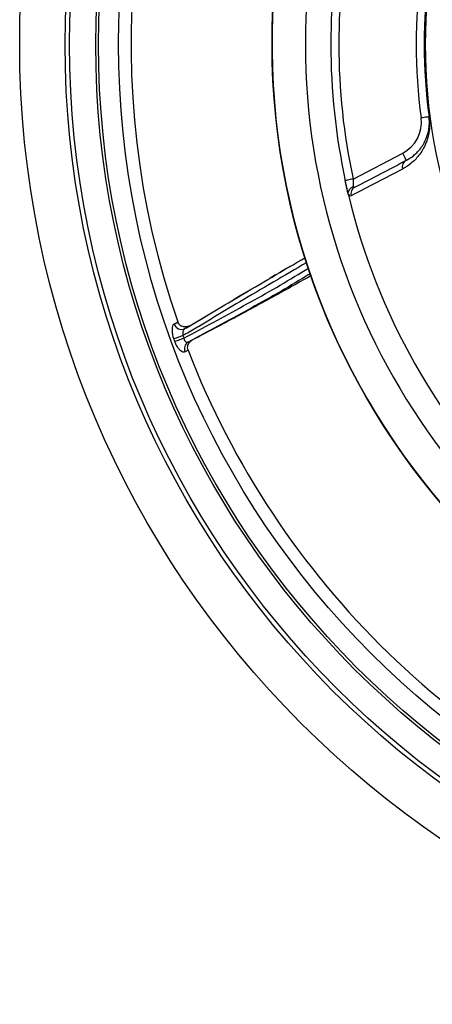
# Model space of a CAD drawing. Header units: millimetres. Extents: x 4424 to 8019, y 4288 to 7883.
# Tile 1 of 11: x 4424 to 5196, y 4288 to 6131. Entities that reach past the tile are written whole.
import ezdxf

# ---------------------------------------------------------------- set-up
doc = ezdxf.new("R2010")
doc.units = ezdxf.units.MM
doc.header["$LTSCALE"] = 5

msp = doc.modelspace()

# ---------------------------------------------------------------- linework, layer by layer
at = {"color": 7, "linetype": 'Continuous', "lineweight": 25}
for p, q in [((5048.1, 5832.9), (5140.9, 5881.2)), ((5039.1, 5804.7), (5033.4, 5829.8)), ((4713, 5561.4), (4719.7, 5565.3)), ((4742.1, 5558), (4732.9, 5552.7)), ((4739, 5527.3), (4747.4, 5531.6)), ((4739.2, 5512.2), (4733.5, 5509.2))]:
    msp.add_line(p, q, dxfattribs=at)
at = {"color": 7, "linetype": 'Continuous', "lineweight": 25, "flags": 128}
for points in [[(5190.2, 5949.3), (5189.9, 5949.3), (5189.1, 5949.2), (5187.7, 5949), (5185.9, 5948.7), (5183.6, 5948.5), (5181, 5948.1), (5178.2, 5947.7), (5175.3, 5947.4)], [(5190.6, 5949.4), (5190.5, 5949.4), (5190.4, 5949.3), (5190.4, 5949.3), (5190.3, 5949.3), (5190.3, 5949.3), (5190.2, 5949.3), (5190.2, 5949.3), (5190.2, 5949.3)], [(5147.8, 5867.9), (5147.7, 5868.2), (5147.3, 5868.9), (5146.7, 5870.2), (5145.8, 5871.8), (5144.8, 5873.8), (5143.6, 5876.1), (5142.3, 5878.6), (5140.9, 5881.2)], [(5048.1, 5832.9), (5045.2, 5832.3), (5042.5, 5831.7), (5040, 5831.2), (5037.7, 5830.7), (5035.9, 5830.3), (5034.6, 5830), (5033.7, 5829.8), (5033.4, 5829.8)], [(4712.2, 5533.8), (4713.5, 5534.2), (4715.2, 5534.8), (4717.2, 5535.6), (4719.4, 5536.4), (4721.9, 5537.3), (4724.4, 5538.2), (4727, 5539.1), (4729.5, 5540.1)], [(4714.1, 5528.6), (4715.4, 5529.1), (4717.1, 5529.7), (4719.1, 5530.5), (4721.3, 5531.3), (4723.7, 5532.2), (4726.3, 5533.1), (4728.8, 5534.1), (4731.3, 5535)]]:
    msp.add_lwpolyline(points, dxfattribs=at)
at = {"color": 7, "linetype": 'Continuous', "lineweight": 25}
for radius in [1797.5, 1712.5, 1704.2, 1655.1, 1650, 1612.3, 1325]:
    msp.add_circle((6221.3, 6085.1), radius, dxfattribs=at)
for centre, radius, start, end in [((6221.3, 6085.1), 1325, 283.8021, 266.0622), ((6221.3, 6085.1), 1262.6, 110.0275, 249.9725), ((6221.3, 6085.1), 1038.2, 100.4364, 259.5636), ((6221.3, 6085.1), 1589, 149.7032, 199.0919), ((6221.3, 6085.1), 1215, 167.8701, 192.1299), ((6221.3, 6085.1), 1200, 167.8701, 192.1299), ((6221.3, 6085.1), 1055, 172.5, 187.5), ((6221.3, 6085.1), 1040, 172.5, 187.5), ((6221.3, 6085.1), 1039.6, 172.5, 187.5), ((5110.9, 5938.9), 65, 297.5, 7.5), ((5154.7, 5855), 14.7, 118.0422, 193.5999), ((5058.5, 5804.9), 14.7, 118.0581, 194.9084), ((6221.3, 6085.1), 1215, 193.4126, 225.5852), ((4726.9, 5566), 14.7, 198.2853, 294.0267), ((6221.3, 6085.1), 1606.6, 200.0685, 200.2631), ((6221.3, 6085.1), 1588.3, 200.0685, 200.2631), ((4746.2, 5515.2), 14.1, 120.6817, 205.3032), ((6221.3, 6085.1), 1589, 201.1318, 250.5205)]:
    msp.add_arc(centre, radius, start, end, dxfattribs=at)
for points, knots in [([(5190.6, 5949.4), (5190.8, 5947.7), (5191, 5946), (5191.3, 5942.8), (5191.3, 5941.1), (5191.4, 5938.1), (5191.4, 5936.7), (5191.4, 5933.9), (5191.4, 5932.5), (5191.1, 5928.7), (5190.9, 5926.5), (5190.5, 5923.3), (5190.4, 5922.2), (5190.1, 5920.2), (5189.9, 5919.3), (5189, 5914.7), (5188.2, 5911.5), (5186.4, 5905.6), (5185.5, 5903), (5183.5, 5898), (5182.5, 5895.7), (5180.4, 5891.4), (5179.3, 5889.4), (5175.9, 5883.8), (5173.6, 5880.4), (5168.9, 5874.3), (5166.5, 5871.5), (5161.5, 5866.5), (5159, 5864.2), (5151.3, 5857.9), (5145.9, 5854.4), (5140.5, 5851.5)], [0, 0, 0, 0, 0.015625, 0.015625, 0.03125, 0.03125, 0.046875, 0.046875, 0.0625, 0.0625, 0.09375, 0.09375, 0.109375, 0.109375, 0.125, 0.125, 0.1875, 0.1875, 0.25, 0.25, 0.3125, 0.3125, 0.375, 0.375, 0.5, 0.5, 0.625, 0.625, 0.75, 0.75, 1, 1, 1, 1]), ([(5147.8, 5867.9), (5152.4, 5870.3), (5156.8, 5873.1), (5163.2, 5878.3), (5165.3, 5880.1), (5169.4, 5884.3), (5171.4, 5886.5), (5175.4, 5891.5), (5177.3, 5894.2), (5180.1, 5898.8), (5181.1, 5900.4), (5182.9, 5903.9), (5183.7, 5905.7), (5185.4, 5909.7), (5186.2, 5911.9), (5187.8, 5916.6), (5188.5, 5919.2), (5189.5, 5923.7), (5189.8, 5925.3), (5190.3, 5928.8), (5190.5, 5930.7), (5190.8, 5933.9), (5190.8, 5935), (5190.9, 5937.5), (5190.9, 5938.7), (5190.9, 5940.8), (5190.9, 5941.5), (5190.8, 5943), (5190.8, 5943.7), (5190.6, 5945.3), (5190.6, 5946.1), (5190.4, 5947.7), (5190.3, 5948.5), (5190.2, 5949.3)], [0, 0, 0, 0, 0.25, 0.25, 0.375, 0.375, 0.5, 0.5, 0.625, 0.625, 0.6875, 0.6875, 0.75, 0.75, 0.8125, 0.8125, 0.875, 0.875, 0.90625, 0.90625, 0.9375, 0.9375, 0.953125, 0.953125, 0.96875, 0.96875, 0.976563, 0.976563, 0.984375, 0.984375, 0.992188, 0.992188, 1, 1, 1, 1]), ([(5039.5, 5803.2), (5039.3, 5803.9), (5039.1, 5804.7), (5038.7, 5806.3), (5038.5, 5807.2), (5038.1, 5809.1), (5037.8, 5810.2), (5037.3, 5812.3), (5037.1, 5813.4), (5036.3, 5816.9), (5035.7, 5819.3), (5034.9, 5823.2), (5034.6, 5824.5), (5034, 5827.1), (5033.7, 5828.4), (5033.4, 5829.8)], [0, 0, 0, 0, 0.125, 0.125, 0.25, 0.25, 0.375, 0.375, 0.5, 0.5, 0.75, 0.75, 0.875, 0.875, 1, 1, 1, 1]), ([(5048.1, 5832.9), (5048.1, 5831.6), (5048.1, 5830.2), (5048, 5827.6), (5048, 5826.3), (5048, 5823.9), (5048, 5822.7), (5048, 5820.6), (5048, 5819.6), (5048, 5818.8)], [0, 0, 0, 0, 0.25, 0.25, 0.5, 0.5, 0.75, 0.75, 1, 1, 1, 1]), ([(5039.1, 5805.1), (5039, 5806.4), (5039.1, 5807.7), (5039.9, 5810.4), (5040.5, 5811.7), (5041.6, 5813.5), (5042.1, 5814.1), (5043.1, 5815.2), (5043.6, 5815.8), (5044.8, 5816.8), (5045.4, 5817.2), (5046.7, 5818.1), (5047.3, 5818.5), (5048, 5818.8)], [0, 0, 0, 0, 0.25, 0.25, 0.5, 0.5, 0.625, 0.625, 0.75, 0.75, 0.875, 0.875, 1, 1, 1, 1]), ([(5048, 5818.8), (5048.3, 5818.5), (5048.6, 5818.2), (5049.2, 5817.8), (5049.5, 5817.7), (5050.4, 5817.4), (5051, 5817.5), (5051.6, 5817.8)], [0, 0, 0, 0, 0.25, 0.25, 0.5, 0.5, 1, 1, 1, 1]), ([(5044.3, 5801.1), (5043.7, 5800.7), (5042.9, 5800.9), (5041.1, 5802.3), (5040.1, 5803.4), (5039.1, 5805.1)], [0, 0, 0, 0, 0.5, 0.5, 1, 1, 1, 1]), ([(4732.9, 5552.7), (4741.3, 5557.4), (4758.3, 5566.8), (4791.3, 5587.7), (4858.5, 5627.1), (4917.3, 5661.6), (4959.2, 5686.2)], [0, 0, 0, 0, 0.110762, 0.221576, 0.446417, 1, 1, 1, 1]), ([(4930, 5669), (4928.8, 5668.3), (4924.3, 5665.6), (4913.2, 5659.1), (4901.1, 5652.3), (4893.5, 5647.8), (4891.5, 5646.6)], [0, 0, 0, 0, 0.1217, 0.450279, 0.851452, 1, 1, 1, 1]), ([(4968.2, 5655.6), (4965.5, 5654), (4926.8, 5630.3), (4850.6, 5587), (4776.2, 5547.2), (4739, 5527.3)], [0, 0, 0, 0, 0.035402, 0.517506, 1, 1, 1, 1]), ([(4969.6, 5652), (4950.7, 5641.4), (4904.5, 5615.4), (4830.5, 5575.2), (4775.1, 5546.1), (4747.4, 5531.6)], [0, 0, 0, 0, 0.2573563, 0.6286644, 1, 1, 1, 1]), ([(4856.4, 5625.7), (4855.6, 5625.2), (4853.8, 5624.1), (4849.5, 5621.6), (4841.6, 5617.1), (4832.8, 5612.1), (4826.2, 5608.2), (4824.3, 5607)], [0, 0, 0, 0, 0.120705, 0.269979, 0.43473, 0.834443, 1, 1, 1, 1]), ([(4742.1, 5558), (4747, 5560.8), (4756.5, 5566.2), (4765.9, 5571.8), (4770.4, 5574.5)], [0, 0, 0, 0, 0.519522, 1, 1, 1, 1]), ([(4713, 5561.4), (4712.4, 5561.1), (4711.8, 5560.6), (4710.9, 5559.4), (4710.5, 5558.6), (4709.8, 5556.9), (4709.5, 5555.9), (4709.2, 5553.7), (4709, 5552.5), (4709, 5550), (4709, 5548.6), (4709.3, 5545.8), (4709.5, 5544.4), (4710, 5541.4), (4710.4, 5539.8), (4711.2, 5536.8), (4711.7, 5535.3), (4712.2, 5533.8)], [0, 0, 0, 0, 0.125, 0.125, 0.25, 0.25, 0.375, 0.375, 0.5, 0.5, 0.625, 0.625, 0.75, 0.75, 0.875, 0.875, 1, 1, 1, 1]), ([(4742.1, 5558), (4740.3, 5557.2), (4736.5, 5555.7), (4730.4, 5555.8), (4725.2, 5558), (4721.5, 5561.4), (4720.2, 5564.1), (4719.7, 5565.3)], [0, 0, 0, 0, 0.225671, 0.451803, 0.663837, 0.854183, 1, 1, 1, 1]), ([(4732.9, 5552.7), (4732.6, 5552.5), (4731.7, 5551.9), (4730.5, 5550.2), (4729.5, 5547.2), (4729, 5543.7), (4729.3, 5541.3), (4729.5, 5540.1)], [0, 0, 0, 0, 0.096684, 0.323165, 0.55206, 0.778063, 1, 1, 1, 1]), ([(4739, 5527.3), (4738.4, 5527), (4737.2, 5526.6), (4735.2, 5527.4), (4733.4, 5529.3), (4732, 5532), (4731.6, 5534), (4731.3, 5535)], [0, 0, 0, 0, 0.208688, 0.413621, 0.615444, 0.81825, 1, 1, 1, 1]), ([(4739.2, 5512.2), (4738.7, 5513.8), (4737.9, 5516.8), (4738.7, 5521.7), (4740.9, 5526.3), (4744.1, 5529.6), (4746.5, 5531.1), (4747.4, 5531.6)], [0, 0, 0, 0, 0.207255, 0.414139, 0.63076, 0.867074, 1, 1, 1, 1]), ([(4733.5, 5509.2), (4732.3, 5508.8), (4730, 5508.1), (4725.6, 5510.5), (4721.1, 5515.2), (4717, 5521.5), (4715, 5526.4), (4714.1, 5528.6)], [0, 0, 0, 0, 0.205573, 0.411522, 0.616316, 0.82057, 1, 1, 1, 1])]:
    msp.add_open_spline(points, degree=3, knots=knots, dxfattribs=at)
for points in [[(5051.6, 5817.8), (5083.6, 5834.5), (5115.7, 5851.2), (5147.8, 5867.9)], [(5140.5, 5851.5), (5108.3, 5834.7), (5076.3, 5817.8), (5044.3, 5801.1)], [(5039.1, 5805.1), (5039.2, 5804.5), (5039.3, 5803.9), (5039.5, 5803.2)]]:
    msp.add_open_spline(points, degree=3, dxfattribs=at)
at = {"color": 8, "linetype": 'Continuous', "lineweight": 25}
for points, knots in [([(4961.3, 5676.6), (4919.4, 5652), (4860.6, 5617.5), (4793.5, 5578), (4760.3, 5557.1), (4741.6, 5546.4), (4731.2, 5540.9), (4729.5, 5540.1)], [0, 0, 0, 0, 0.541206, 0.759755, 0.869181, 0.978555, 1, 1, 1, 1]), ([(4731.3, 5535), (4768.5, 5554.9), (4842.7, 5594.7), (4920.2, 5638.7), (4960.3, 5663.3), (4964.4, 5665.9)], [0, 0, 0, 0, 0.472888, 0.945967, 1, 1, 1, 1])]:
    msp.add_open_spline(points, degree=3, knots=knots, dxfattribs=at)

doc.saveas('drawing.dxf')
